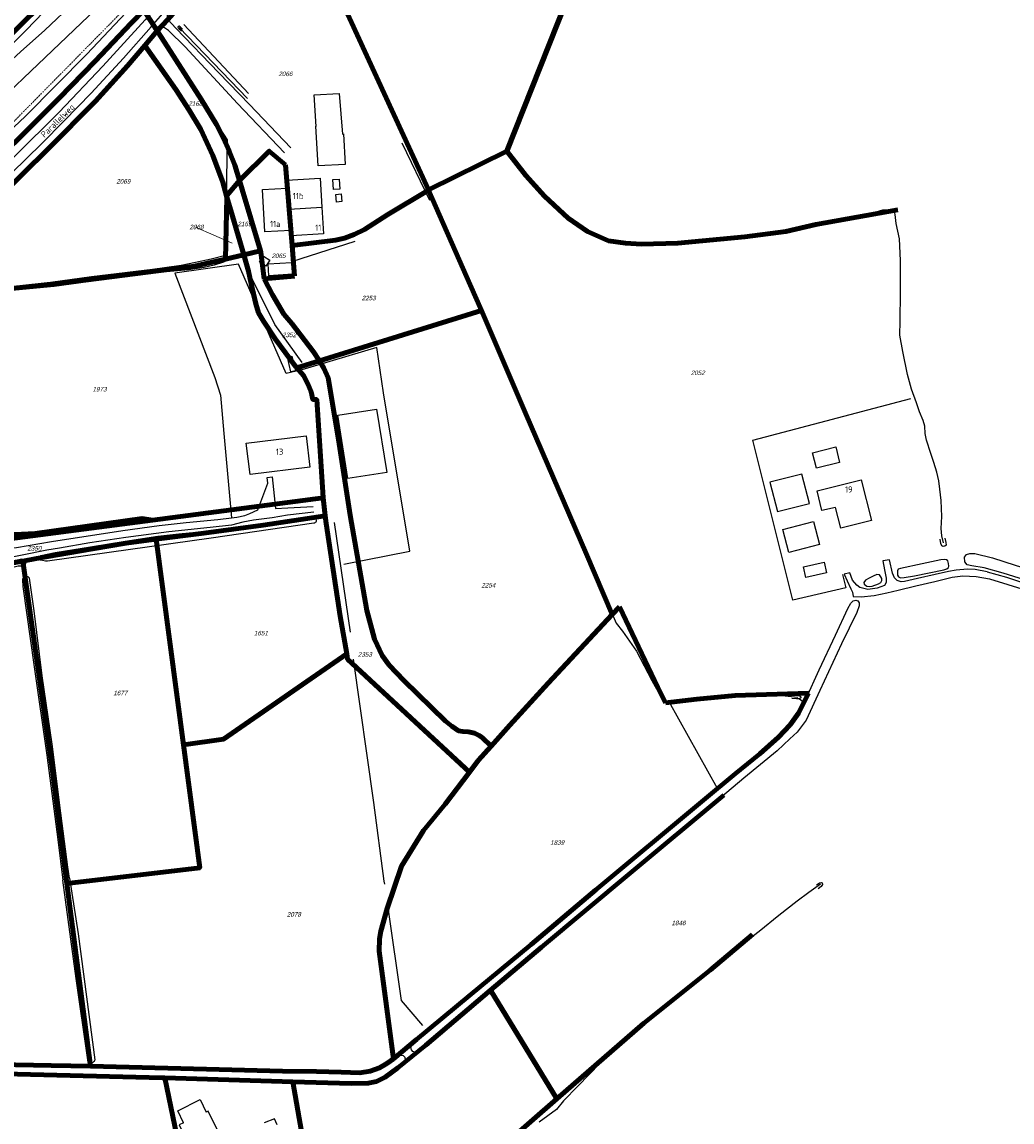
# Model space of a CAD drawing. Header units: metres. Extents: x 226218 to 240385, y 439369 to 449677.
# Tile 93 of 256: x 230650 to 231044, y 441052 to 441490. Entities that reach past the tile are written whole.
import ezdxf
from ezdxf.enums import TextEntityAlignment as Align

# ---------------------------------------------------------------- set-up
doc = ezdxf.new("R2010")
doc.units = ezdxf.units.M
doc.header["$MEASUREMENT"] = 0
doc.linetypes.add('DASHDOT', pattern=[1, 0.5, -0.25, 0, -0.25])
for name, color, linetype, lineweight in [('BIJPIJL', 73, 'Continuous', 0), ('KG01-perceelgrens', 73, 'Continuous', 100), ('KG02-sectiegrens', 73, 'DASHDOT', 18)]:
    doc.layers.add(name, color=color, linetype=linetype, lineweight=lineweight)
for name, color, linetype in [('DAKRAND', 4, 'Continuous'), ('DAKRAND-BYG', 4, 'Continuous'), ('GB20-pand_tevens_verblijfsobject', 1, 'Continuous'), ('Goud-ontwerp', 2, 'Continuous'), ('HEG', 253, 'Continuous'), ('HEK', 253, 'Continuous'), ('HOOFDGEBOUW', 4, 'Continuous'), ('HOUTWAL', 253, 'Continuous'), ('HUISNUMMER', 253, 'Continuous'), ('INSTEEKSLOOT', 153, 'Continuous'), ('KANTVERH', 253, 'Continuous'), ('KZ01-perceelnummer', 73, 'Continuous'), ('MIDSLTGREPPEL', 253, 'Continuous'), ('RASTER', 253, 'Continuous'), ('STRAATNAAM', 253, 'Continuous'), ('TUSSENMUUR', 253, 'Continuous')]:
    doc.layers.add(name, color=color, linetype=linetype)
doc.styles.add('arial', font='arial.ttf')
doc.styles.get("Standard").update_dxf_attribs({"font": 'iso.shx'})

# ---------------------------------------------------------------- blocks, each defined once
blk = doc.blocks.new('Z01')
blk = doc.blocks.new('bijpijl')
at = {"color": 0}
blk.add_line((0, 0), (1, 0), dxfattribs=at)
blk = doc.blocks.new('TWENTEROUTE')
at = {"layer": 'KG01-perceelgrens'}
for points in [[(230725.767, 441567.662), (230721.918, 441564.025), (230708.428, 441550.547), (230696.628, 441537.799), (230681.908, 441522.41), (230663.482, 441503.42), (230642.566, 441482.477), (230627.391, 441467.652), (230613.027, 441454.865), (230606.543, 441449.36), (230596.747, 441441.033), (230585.459, 441431.879), (230571.657, 441421.433)], [(230757.846, 441545.286), (230744.682, 441532.316), (230721.297, 441506.71), (230707.696, 441491.284), (230703.552, 441486.74)], [(230811.582, 441423.406), (230766.358, 441521.942), (230767.022, 441525.291), (230757.846, 441545.286)], [(230842.806, 441438.842), (230873.033, 441514.862)], [(230698.193, 441495.012), (230693.16, 441489.734), (230678.846, 441474.72), (230664.443, 441459.882), (230648.031, 441443.499), (230632.361, 441428.75), (230617.655, 441414.793), (230608.4, 441406.285), (230598.997, 441397.451), (230590.758, 441390.396), (230583.738, 441385.488), (230579.084, 441382.473), (230574.89, 441380.009), (230567.872, 441375.758), (230559.875, 441370.84), (230548.852, 441363.604), (230541.263, 441358.447)], [(230698.193, 441495.012), (230703.552, 441486.74)], [(230703.552, 441486.74), (230698.609, 441480.93)], [(230703.552, 441486.74), (230705.265, 441484.09), (230721.205, 441459.256), (230727.181, 441449.475), (230729.854, 441444.023), (230732.215, 441438.885), (230732.214, 441438.823), (230734.448, 441433.186), (230736.336, 441427.058)], [(230698.609, 441480.93), (230691.654, 441472.753), (230678.98, 441458.682), (230659.947, 441439.609), (230640.272, 441420.295), (230625.841, 441407.361), (230616.611, 441399.386), (230603.971, 441388.683), (230595.666, 441382.5), (230597.447, 441381.501), (230602.422, 441381.46)], [(230698.609, 441480.93), (230710.885, 441463.309), (230716.178, 441455.094), (230720.909, 441447.381), (230725.693, 441437.106), (230729.599, 441426.46), (230731.312, 441420.514)], [(230754.659, 441433.372), (230748.158, 441438.844), (230736.336, 441427.058)], [(230842.806, 441438.842), (230811.582, 441423.406)], [(230911.003, 441402.17), (230896.527, 441401.736), (230890.167, 441402.172), (230883.338, 441403.123), (230874.979, 441406.789), (230867.272, 441412.048), (230857.83, 441420.847), (230850.385, 441429.053), (230842.806, 441438.842)], [(230757.242, 441401.276), (230754.659, 441433.372)], [(230736.336, 441427.058), (230731.333, 441421.325), (230731.312, 441420.514)], [(230736.336, 441427.058), (230737.418, 441423.545), (230744.625, 441399.081)], [(230811.621, 441423.317), (230795.446, 441413.561), (230786.153, 441407.608), (230782.011, 441405.566), (230778.184, 441404.085), (230774.548, 441403.354), (230757.242, 441401.276)], [(230811.582, 441423.406), (230811.621, 441423.317)], [(230811.621, 441423.317), (230828.253, 441385.597), (230832.697, 441375.269)], [(230731.312, 441420.514), (230730.665, 441395.819)], [(230731.312, 441420.514), (230733.494, 441412.938), (230737.98, 441397.528)], [(230998.69, 441415.422), (230965.907, 441409.582), (230954.045, 441406.789), (230937.672, 441404.658), (230911.003, 441402.17)], [(230757.242, 441401.276), (230758.232, 441388.981)], [(230730.665, 441395.819), (230718.384, 441392.95), (230670.817, 441386.816), (230631.589, 441382.577), (230617.43, 441381.837), (230603.961, 441381.468), (230602.422, 441381.46)], [(230737.98, 441397.528), (230730.665, 441395.819)], [(230744.625, 441399.081), (230737.98, 441397.528)], [(230737.98, 441397.528), (230739.924, 441391.028), (230740.907, 441385.96), (230742.818, 441377.949), (230743.932, 441374.381), (230745.798, 441370.996), (230750.532, 441364.034), (230758.758, 441352.928), (230759.145, 441352.491)], [(230744.625, 441399.081), (230744.776, 441398.567), (230746.098, 441387.977)], [(230758.232, 441388.981), (230746.098, 441387.977)], [(230768.138, 441355.276), (230768.039, 441355.443), (230765.748, 441358.874), (230757.128, 441370.161), (230754.015, 441373.904), (230749.393, 441381.554), (230746.098, 441387.977)], [(230768.138, 441355.276), (230832.697, 441375.269)], [(230832.697, 441375.269), (230850.264, 441334.442), (230874.466, 441278.526), (230884.857, 441254.189)], [(230759.145, 441352.491), (230768.138, 441355.276)], [(230759.145, 441352.491), (230761.814, 441349.474), (230763.555, 441346.09), (230764.859, 441342.896), (230765.473, 441339.892), (230767.102, 441339.821), (230769.646, 441300.804), (230769.66, 441300.679)], [(230768.138, 441355.276), (230769.916, 441352.295), (230771.662, 441348.442), (230775.753, 441323.882), (230780.375, 441293.699), (230787.071, 441255.747), (230790.03, 441244.318), (230793.083, 441237.917), (230795.946, 441234.031), (230801.809, 441227.841), (230818.381, 441211.707), (230820.85, 441209.658), (230823.599, 441207.894), (230825.352, 441207.572), (230827.606, 441207.373), (230829.922, 441206.924), (230831.798, 441206.039), (230832.985, 441205.158), (230836.534, 441201.727)], [(230618.207, 441303.032), (230629.201, 441282.328), (230701.645, 441291.793)], [(230618.207, 441303.032), (230622.185, 441298.428), (230625.807, 441295.534), (230629.243, 441293.079), (230634.242, 441289.928), (230637.932, 441288.472), (230641.435, 441287.329), (230646.63, 441286.115), (230654.899, 441286.448), (230697.454, 441292.42), (230701.645, 441291.793)], [(230701.645, 441291.793), (230769.66, 441300.679)], [(230769.66, 441300.679), (230770.456, 441293.54)], [(230770.456, 441293.54), (230745.706, 441289.736), (230722.059, 441286.548), (230703.079, 441284.228)], [(230770.456, 441293.54), (230770.797, 441290.484), (230776.418, 441253.514), (230779.009, 441238.472)], [(230703.079, 441284.228), (230691.09, 441282.638), (230672.411, 441279.42), (230655.362, 441276.444), (230649.96, 441275.437)], [(230713.976, 441202.22), (230703.079, 441284.228)], [(230649.96, 441275.437), (230642.637, 441274.071), (230633.044, 441271.432), (230626.5, 441269.499)], [(230649.96, 441275.437), (230661.646, 441192.833), (230667.509, 441147.021)], [(230884.857, 441254.189), (230887.68, 441257.217)], [(230887.68, 441257.217), (230902.964, 441225.075)], [(230836.534, 441201.727), (230844.028, 441210.103), (230859.313, 441226.777), (230884.857, 441254.189)], [(230713.976, 441202.22), (230729.878, 441204.494), (230779.009, 441238.472)], [(230779.009, 441238.472), (230779.36, 441236.434), (230827.925, 441191.4)], [(230902.964, 441225.075), (230906.09, 441218.981)], [(230963.053, 441222.814), (230959.028, 441214.897), (230955.743, 441210.235), (230951.09, 441205.282), (230943.631, 441198.616), (230933.815, 441190.728), (230920.432, 441179.512), (230878.26, 441144.468), (230852.534, 441122.713), (230827.761, 441102.299), (230806.773, 441084.788), (230797.609, 441077.207)], [(230906.09, 441218.981), (230918.522, 441220.411), (230933.86, 441221.853), (230963.053, 441222.814)], [(230667.509, 441147.021), (230720.475, 441153.316), (230713.976, 441202.22)], [(230827.925, 441191.4), (230831.446, 441196.04), (230836.534, 441201.727)], [(230797.609, 441077.207), (230791.944, 441120.044), (230792.081, 441124.973), (230792.67, 441128.005), (230795.101, 441137.05), (230800.836, 441153.98), (230809.57, 441168.098), (230818.232, 441178.628), (230827.925, 441191.4)], [(230929.237, 441182.188), (230891.986, 441151.099), (230856.592, 441121.624), (230836.375, 441104.495)], [(230667.509, 441147.021), (230669.215, 441133.686), (230676.87, 441074.214)], [(230940.736, 441126.739), (230923.833, 441112.498), (230897.381, 441091.317), (230862.809, 441061.189)], [(230836.375, 441104.495), (230810.569, 441082.631), (230799.419, 441073.517), (230794.291, 441069.894), (230790.827, 441068.178), (230787.6, 441067.42), (230780.748, 441067.346), (230757.583, 441068.029)], [(230836.375, 441104.495), (230862.809, 441061.189)], [(230676.87, 441074.214), (230661.182, 441074.489), (230625.632, 441075.107), (230583.235, 441076.282), (230546.401, 441077.165), (230525.88, 441077.775), (230507.516, 441078.014), (230496.683, 441078.501), (230489.882, 441078.463), (230481.408, 441078.214), (230470.028, 441077.229), (230454.816, 441075.63), (230439.627, 441073.946), (230415.385, 441071.456), (230406.415, 441070.72), (230404.772, 441070.881)], [(230797.609, 441077.207), (230795.053, 441075.344), (230792.017, 441073.597), (230788.43, 441072.286), (230784.192, 441071.613), (230776.808, 441071.852), (230767.013, 441072.095), (230753.417, 441072.211), (230723.117, 441072.992), (230676.87, 441074.214)], [(230706.571, 441069.532), (230705.457, 441069.565), (230647.825, 441070.992), (230611.73, 441071.933), (230588.428, 441072.529)], [(230617.653, 440916.079), (230721.769, 440995.726), (230706.571, 441069.532)], [(230757.583, 441068.029), (230764.47, 441028.393), (230766.6, 441016.11), (230724.028, 440984.737), (230626.166, 440912.613)], [(230757.583, 441068.029), (230706.571, 441069.532)], [(230784.551, 440922.051), (230769.752, 440995.592), (230808.181, 441013.597), (230862.809, 441061.189)]]:
    blk.add_lwpolyline(points, dxfattribs=at)
at = {"layer": 'KG02-sectiegrens'}
blk.add_lwpolyline([(230560.388, 441378.315), (230587.168, 441396.242), (230606.147, 441412.585), (230644.746, 441448.956), (230694.99, 441499.957)], dxfattribs=at)
at = {"layer": 'BIJPIJL', "xscale": 15.87547170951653, "yscale": 15.87547170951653, "rotation": 156.1426811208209}
blk.add_blockref('bijpijl', (230733.325, 441402.155), dxfattribs=at)
at = {"layer": 'KZ01-perceelnummer'}
ref = blk.add_blockref('Z01', (230754.215, 441469.599), dxfattribs=at)
ref.add_attrib('PERCNR', ' 2066', dxfattribs={"layer": 'GB20-pand_tevens_verblijfsobject', "color": 0, "ltscale": 2, "height": 1.8, "style": 'arial', "oblique": 15}).set_placement((230754.215, 441469.599), align=Align.MIDDLE)
ref = blk.add_blockref('Z01', (230718.347, 441457.778), dxfattribs=at)
ref.add_attrib('PERCNR', ' 2168', dxfattribs={"layer": 'GB20-pand_tevens_verblijfsobject', "color": 0, "ltscale": 2, "height": 1.8, "style": 'arial', "oblique": 15}).set_placement((230718.347, 441457.778), align=Align.MIDDLE)
ref = blk.add_blockref('Z01', (230689.647, 441426.765), dxfattribs=at)
ref.add_attrib('PERCNR', ' 2069', dxfattribs={"layer": 'GB20-pand_tevens_verblijfsobject', "color": 0, "ltscale": 2, "height": 1.8, "style": 'arial', "oblique": 15}).set_placement((230689.647, 441426.765), align=Align.MIDDLE)
ref = blk.add_blockref('Z01', (230733.325, 441402.155), dxfattribs=at)
ref.add_attrib('PERCNR', ' 2068', dxfattribs={"layer": 'GB20-pand_tevens_verblijfsobject', "color": 0, "ltscale": 2, "height": 1.8, "style": 'arial', "oblique": 15}).set_placement((230718.806, 441408.576), align=Align.MIDDLE)
ref = blk.add_blockref('Z01', (230737.906, 441409.798), dxfattribs=at)
ref.add_attrib('PERCNR', ' 2169', dxfattribs={"layer": 'GB20-pand_tevens_verblijfsobject', "color": 0, "ltscale": 2, "height": 1.8, "style": 'arial', "oblique": 15}).set_placement((230737.906, 441409.798), align=Align.MIDDLE)
ref = blk.add_blockref('Z01', (230751.484, 441397.11), dxfattribs=at)
ref.add_attrib('PERCNR', ' 2065', dxfattribs={"layer": 'GB20-pand_tevens_verblijfsobject', "color": 0, "ltscale": 2, "height": 1.8, "style": 'arial', "oblique": 15}).set_placement((230751.484, 441397.11), align=Align.MIDDLE)
ref = blk.add_blockref('Z01', (230787.395, 441380.275), dxfattribs=at)
ref.add_attrib('PERCNR', ' 2253', dxfattribs={"layer": 'GB20-pand_tevens_verblijfsobject', "color": 0, "ltscale": 2, "height": 1.8, "style": 'arial', "oblique": 15}).set_placement((230787.395, 441380.275), align=Align.MIDDLE)
ref = blk.add_blockref('Z01', (230755.719, 441365.583), dxfattribs=at)
ref.add_attrib('PERCNR', ' 2352', dxfattribs={"layer": 'GB20-pand_tevens_verblijfsobject', "color": 0, "ltscale": 2, "height": 1.8, "style": 'arial', "oblique": 15}).set_placement((230755.719, 441365.583), align=Align.MIDDLE)
ref = blk.add_blockref('Z01', (230918.519, 441350.474), dxfattribs=at)
ref.add_attrib('PERCNR', ' 2052', dxfattribs={"layer": 'GB20-pand_tevens_verblijfsobject', "color": 0, "ltscale": 2, "height": 1.8, "style": 'arial', "oblique": 15}).set_placement((230918.519, 441350.474), align=Align.MIDDLE)
ref = blk.add_blockref('Z01', (230680.165, 441343.955), dxfattribs=at)
ref.add_attrib('PERCNR', ' 1973', dxfattribs={"layer": 'GB20-pand_tevens_verblijfsobject', "color": 0, "ltscale": 2, "height": 1.8, "style": 'arial', "oblique": 15}).set_placement((230680.165, 441343.955), align=Align.MIDDLE)
ref = blk.add_blockref('Z01', (230654.199, 441280.525), dxfattribs=at)
ref.add_attrib('PERCNR', ' 2350', dxfattribs={"layer": 'GB20-pand_tevens_verblijfsobject', "color": 0, "ltscale": 2, "height": 1.8, "style": 'arial', "oblique": 15}).set_placement((230654.199, 441280.525), align=Align.MIDDLE)
ref = blk.add_blockref('Z01', (230835.076, 441265.839), dxfattribs=at)
ref.add_attrib('PERCNR', ' 2254', dxfattribs={"layer": 'GB20-pand_tevens_verblijfsobject', "color": 0, "ltscale": 2, "height": 1.8, "style": 'arial', "oblique": 15}).set_placement((230835.076, 441265.839), align=Align.MIDDLE)
ref = blk.add_blockref('Z01', (230744.481, 441246.766), dxfattribs=at)
ref.add_attrib('PERCNR', ' 1651', dxfattribs={"layer": 'GB20-pand_tevens_verblijfsobject', "color": 0, "ltscale": 2, "height": 1.8, "style": 'arial', "oblique": 15}).set_placement((230744.481, 441246.766), align=Align.MIDDLE)
ref = blk.add_blockref('Z01', (230785.9, 441238.271), dxfattribs=at)
ref.add_attrib('PERCNR', ' 2353', dxfattribs={"layer": 'GB20-pand_tevens_verblijfsobject', "color": 0, "ltscale": 2, "height": 1.8, "style": 'arial', "oblique": 15}).set_placement((230785.9, 441238.271), align=Align.MIDDLE)
ref = blk.add_blockref('Z01', (230688.455, 441222.925), dxfattribs=at)
ref.add_attrib('PERCNR', ' 1677', dxfattribs={"layer": 'GB20-pand_tevens_verblijfsobject', "color": 0, "ltscale": 2, "height": 1.8, "style": 'arial', "oblique": 15}).set_placement((230688.455, 441222.925), align=Align.MIDDLE)
ref = blk.add_blockref('Z01', (230862.493, 441163.323), dxfattribs=at)
ref.add_attrib('PERCNR', ' 1839', dxfattribs={"layer": 'GB20-pand_tevens_verblijfsobject', "color": 0, "ltscale": 2, "height": 1.8, "style": 'arial', "oblique": 15}).set_placement((230862.493, 441163.323), align=Align.MIDDLE)
ref = blk.add_blockref('Z01', (230757.594, 441134.714), dxfattribs=at)
ref.add_attrib('PERCNR', ' 2078', dxfattribs={"layer": 'GB20-pand_tevens_verblijfsobject', "color": 0, "ltscale": 2, "height": 1.8, "style": 'arial', "oblique": 15}).set_placement((230757.594, 441134.714), align=Align.MIDDLE)
ref = blk.add_blockref('Z01', (230910.875, 441131.277), dxfattribs=at)
ref.add_attrib('PERCNR', ' 1846', dxfattribs={"layer": 'GB20-pand_tevens_verblijfsobject', "color": 0, "ltscale": 2, "height": 1.8, "style": 'arial', "oblique": 15}).set_placement((230910.875, 441131.277), align=Align.MIDDLE)

msp = doc.modelspace()

# ---------------------------------------------------------------- linework, layer by layer
at = {"layer": 'DAKRAND'}
msp.add_lwpolyline([(230973.77, 441296.82), (230968.34, 441295.65), (230966.49, 441303.41), (230971.75, 441304.78)], dxfattribs=at)
at = {"layer": 'DAKRAND-BYG'}
msp.add_line((230777.7, 441445.65), (230778.42, 441433.42), dxfattribs=at)
for points in [[(230778.42, 441433.42), (230767.68, 441432.93), (230766.65, 441448.71), (230766.81, 441448.64), (230766.05, 441461.21), (230776.06, 441461.79), (230777.28, 441445.63), (230777.7, 441445.65)], [(230776.01, 441427.68), (230776.29, 441423.72), (230773.8, 441423.54), (230773.52, 441427.5), (230776.01, 441427.68)], [(230776.86, 441421.73), (230777.1, 441418.71), (230774.96, 441418.54), (230774.72, 441421.56), (230776.86, 441421.73)], [(230744.27, 441394.59), (230745.83, 441397.02), (230748.33, 441395.42), (230746.78, 441392.98), (230744.27, 441394.59)], [(230747.71, 441393.9), (230757.02, 441394.46), (230757.05, 441393.99), (230758.16, 441394.06), (230758.4, 441390.07), (230757.4, 441390.01), (230757.42, 441389.76), (230747.99, 441389.19), (230747.71, 441393.9)], [(230757.21, 441357.11), (230758.57, 441351.33), (230756.72, 441350.89), (230755.36, 441356.68), (230757.21, 441357.11)], [(230790.93, 441336.05), (230794.94, 441310.78), (230779.5, 441308.34), (230775.49, 441333.61), (230790.93, 441336.05)], [(230975.41, 441314.77), (230966.21, 441312.48), (230964.68, 441318.65), (230973.88, 441320.94), (230975.41, 441314.77)], [(230963.41, 441298.37), (230960.44, 441310.09), (230947.64, 441306.92), (230950.71, 441295.25), (230963.41, 441298.37)], [(230965, 441291.25), (230967.4, 441282.03), (230955.25, 441278.85), (230952.85, 441288.08), (230965, 441291.25)], [(230970.23, 441270.84), (230961.99, 441268.94), (230961.02, 441273.12), (230969.27, 441275.02), (230970.23, 441270.84)], [(230713.99, 441051.7), (230711.75, 441056.49), (230720.65, 441060.93), (230722.98, 441055.96)], [(230713.99, 441051.7), (230712.23, 441050.86), (230716.4, 441042.3), (230727.91, 441047.88), (230723.78, 441056.34), (230722.98, 441055.96)]]:
    msp.add_lwpolyline(points, dxfattribs=at)
at = {"layer": 'HEG'}
msp.add_lwpolyline([(230751.3, 441050.89), (230750.24, 441053.24), (230746.15, 441051.7)], dxfattribs=at)
at = {"layer": 'HEK'}
msp.add_lwpolyline([(230777.88, 441274.2), (230804.17, 441279.38), (230793.69, 441342.54), (230791.05, 441360.52), (230761.11, 441351.66), (230754.83, 441350.18), (230735.94, 441393.72), (230710.51, 441390.17), (230726.46, 441348.59), (230728.75, 441341.59), (230730.06, 441326.35), (230733.06, 441292.73)], dxfattribs=at)
at = {"layer": 'HOOFDGEBOUW'}
for points in [[(230755.34, 441424.1), (230755.16, 441427.19), (230768.43, 441427.99), (230769.13, 441416.45)], [(230756.81, 441407.23), (230746.44, 441406.6), (230745.42, 441423.5), (230755.34, 441424.1)], [(230769.13, 441416.45), (230769.77, 441405.82), (230756.94, 441405.04), (230756.81, 441407.23)], [(230762.81, 441325.42), (230764.35, 441312.93), (230740.5, 441310), (230738.96, 441322.5), (230762.81, 441325.42)], [(230971.75, 441304.78), (230983.96, 441307.87), (230988.08, 441291.64), (230975.87, 441288.54), (230973.77, 441296.82)]]:
    msp.add_lwpolyline(points, dxfattribs=at)
at = {"layer": 'HOUTWAL'}
for p, q in [((230714.12, 441489.24), (230739.84, 441461.76)), ((230800.98, 441442.09), (230812.03, 441419.27)), ((230959.42, 441220.56), (230961.24, 441219.08)), ((230926.8, 441184.85), (230907.54, 441219.37))]:
    msp.add_line(p, q, dxfattribs=at)
msp.add_lwpolyline([(230761.24, 441354.54), (230750.32, 441369.69), (230738.39, 441393.81)], dxfattribs=at)
at = {"layer": 'INSTEEKSLOOT'}
msp.add_line((230734.17, 441288.93), (230765.47, 441292.79), dxfattribs=at)
for points in [[(230738.9, 441545.13), (230722.4, 441527.48), (230697.63, 441501.07), (230675.45, 441477.5), (230651, 441452.75), (230623.56, 441426.99), (230596.03, 441402.06), (230584.19, 441392.14), (230577.97, 441387.29), (230573.72, 441384.88), (230568.54, 441382.3)], [(230559.88, 441370.84), (230567.87, 441375.76), (230574.89, 441380.01), (230579.08, 441382.47), (230583.74, 441385.49), (230590.76, 441390.4), (230599, 441397.45), (230608.4, 441406.28), (230617.65, 441414.79), (230632.36, 441428.75), (230648.03, 441443.5), (230664.44, 441459.88), (230678.85, 441474.72), (230693.16, 441489.73), (230707.04, 441504.29), (230723.26, 441521.79), (230743.95, 441543.52)], [(230696.63, 441537.8), (230681.91, 441522.41), (230663.48, 441503.42), (230642.57, 441482.48), (230627.39, 441467.65), (230613.03, 441454.86), (230596.75, 441441.03), (230585.46, 441431.88), (230575.08, 441423.97), (230571.66, 441421.43), (230571.3, 441420.38), (230571.94, 441420.18), (230572.57, 441420.38), (230574.43, 441421.55), (230580.93, 441426.41), (230591.55, 441434.31), (230604.27, 441444), (230615.75, 441453.83), (230628.68, 441464.93), (230639.89, 441475.56), (230651.34, 441487.06), (230665.18, 441501.68)], [(230713.55, 441487.43), (230712.64, 441488.36), (230712.29, 441488.55), (230711.91, 441488.52), (230711.73, 441488.13), (230712.14, 441487.66), (230713.21, 441486.68)], [(230621.08, 441382.69), (230654.17, 441385.66), (230677.36, 441388.92), (230701.68, 441391.78), (230712.99, 441393.36), (230718.78, 441394.51), (230725, 441395.9), (230730.76, 441397.3)], [(230730.76, 441397.3), (230731.3, 441396.54), (230731.23, 441395.21), (230729.93, 441394.62), (230726.17, 441393.37), (230722.21, 441392.42), (230715.92, 441391.49), (230702.76, 441390.31), (230682.7, 441387.63), (230662.43, 441384.94), (230638.48, 441382.56)], [(230765.92, 441290.55), (230725.06, 441284.64), (230659.77, 441275.5), (230658.94, 441275.48), (230657.81, 441275.67)], [(230765.47, 441292.79), (230765.77, 441292.82), (230766.07, 441292.76), (230766.34, 441292.63), (230766.56, 441292.43), (230766.73, 441292.18), (230766.83, 441291.9), (230766.85, 441291.6), (230766.79, 441291.3), (230766.65, 441291.03), (230766.45, 441290.81), (230766.2, 441290.64), (230765.92, 441290.55)], [(230657.81, 441275.67), (230656.88, 441275.77), (230656.42, 441276.23), (230656.32, 441277.09), (230657.17, 441277.72), (230662.83, 441278.87), (230676.93, 441281.13), (230690.79, 441283.47), (230703.81, 441285.4), (230712.18, 441286.27), (230721.77, 441287.2), (230732.84, 441288.74), (230734.17, 441288.93)], [(231017.37, 441284.64), (231017.82, 441282.91), (231017.91, 441281.8), (231017.42, 441281.4), (231016.65, 441281.33), (231016.17, 441281.56), (231015.74, 441282.52), (231015.49, 441284.25)], [(231087.58, 441260.78), (231091.06, 441259.67), (231092.59, 441258.55), (231092.22, 441257.11), (231091.47, 441255.91), (231090.89, 441255.57), (231088.47, 441256.05), (231078.21, 441258.85), (231057.96, 441265.15), (231040.59, 441270.7), (231033.04, 441272.74), (231028.17, 441273.61), (231026.28, 441273.94), (231025.33, 441275.22), (231025.24, 441277.06), (231025.93, 441278.09), (231027.28, 441278.52), (231029.32, 441278.49), (231036.32, 441276.82), (231045.43, 441273.83), (231063.62, 441268.12), (231087.58, 441260.78)], [(230647.73, 441275.94), (230649.51, 441276.35), (230650.3, 441276.28), (230650.9, 441275.85), (230651.09, 441275.04), (230650.95, 441273.98), (230650.64, 441273.62), (230650.08, 441273.45), (230649.2, 441273.45), (230648.12, 441273.41), (230646.02, 441272.87), (230638.72, 441270.78), (230637.08, 441270.59), (230636.04, 441271.08), (230635.55, 441272.01), (230635.53, 441272.74), (230636.51, 441273.62), (230638.52, 441274.34), (230647.73, 441275.94)], [(231016.98, 441272.01), (231018.18, 441272.43), (231018.78, 441272.92), (231018.93, 441273.39), (231018.86, 441274.56), (231018.5, 441275.52), (231017.96, 441275.92), (231017.29, 441276.04), (231015.75, 441275.98), (231008.28, 441274.37), (230999.67, 441272.58), (230998.77, 441272.3), (230998.45, 441271.52), (230998.55, 441269.89), (230998.89, 441269.26), (230999.71, 441268.84), (231001.1, 441268.93), (231005.28, 441269.58), (231016.98, 441272.01)], [(230668.52, 441149.19), (230667.89, 441153.58), (230665.12, 441175.05), (230661.61, 441202.56), (230657.68, 441229.76), (230654.53, 441255.68), (230652.55, 441268.63), (230652.12, 441269.17), (230651.11, 441269.37), (230650.24, 441269), (230649.84, 441268.13), (230649.96, 441265.39), (230654.42, 441233.34), (230659.54, 441198.17), (230663.96, 441164.6), (230665.9, 441148.33)], [(230990.95, 441266.41), (230991.87, 441266.96), (230992.28, 441267.69), (230992.24, 441268.56), (230991.88, 441269.23), (230991.27, 441269.93), (230990.26, 441270.09), (230988.74, 441269.47), (230987.24, 441268.7), (230985.72, 441267.85), (230985.1, 441266.98), (230985.28, 441266.3), (230985.7, 441265.82), (230986.33, 441265.51), (230987.26, 441265.32), (230988.42, 441265.49), (230990.95, 441266.41)], [(230961.24, 441219.08), (230962.1, 441220.69), (230967.26, 441232.18), (230973.76, 441245.93), (230978.66, 441256.55), (230979.87, 441258.7), (230980.83, 441259.59), (230981.95, 441259.88), (230982.63, 441259.64), (230983.17, 441258.9), (230983.27, 441257.6), (230982.29, 441254.92), (230976.2, 441242.44), (230967.59, 441223.97), (230962.06, 441212.12)], [(230959.42, 441220.56), (230958.27, 441220.53), (230956.4, 441220.75)], [(230957.31, 441222.06), (230958.93, 441221.86), (230959.77, 441221.67), (230959.97, 441221.38), (230959.93, 441220.93), (230959.42, 441220.56)], [(230926.8, 441184.85), (230933.82, 441190.73), (230943.63, 441198.62), (230951.09, 441205.28), (230955.74, 441210.23), (230959.03, 441214.9), (230961.24, 441219.08)], [(230962.06, 441212.12), (230958.48, 441207.33), (230955.64, 441204.59), (230950.52, 441199.87), (230937.29, 441189.04), (230923.75, 441177.52), (230891.99, 441151.1), (230856.59, 441121.62), (230810.57, 441082.63)], [(230810.57, 441082.63), (230807.74, 441080.36), (230806.62, 441079.65), (230805.41, 441080.12), (230804.82, 441080.67), (230804.53, 441081.61), (230804.83, 441082.64), (230806.77, 441084.79), (230827.76, 441102.3), (230852.53, 441122.71), (230878.26, 441144.47), (230902.61, 441164.51), (230920.43, 441179.51), (230926.8, 441184.85)], [(230675.81, 441076.71), (230671.25, 441109.22), (230665.9, 441148.33)], [(230668.52, 441149.19), (230672.03, 441126.97), (230678.68, 441076.73)], [(230966.16, 441146.48), (230967.41, 441147.27), (230968.09, 441147.45), (230968.48, 441147.33), (230968.61, 441146.57), (230968.05, 441145.82), (230966.84, 441144.83)], [(230780.75, 441067.35), (230764.46, 441067.75), (230746.71, 441068.35), (230728.02, 441068.97), (230705.46, 441069.57), (230682.04, 441070.11), (230647.83, 441070.99), (230611.73, 441071.93), (230578.57, 441072.78), (230550.93, 441073.44), (230517.02, 441074.3), (230500.49, 441074.81), (230490.3, 441075.27), (230485.02, 441075.03), (230480.35, 441074.54), (230471.18, 441073.95), (230457.3, 441072.61), (230439.5, 441070.33)], [(230625.63, 441075.11), (230661.18, 441074.49), (230689.96, 441073.98), (230723.12, 441072.99), (230753.42, 441072.21), (230767.01, 441072.09), (230776.81, 441071.85), (230784.19, 441071.61), (230788.43, 441072.29), (230792.02, 441073.6), (230795.05, 441075.34), (230798.19, 441077.63), (230799.77, 441078.55), (230801.54, 441078.51), (230802.14, 441077.84), (230802.25, 441076.61), (230801.52, 441075.02), (230799.42, 441073.52), (230794.29, 441069.89), (230790.83, 441068.18), (230787.6, 441067.42), (230780.75, 441067.35)], [(230678.68, 441076.73), (230678.57, 441076.42), (230678.4, 441076.14), (230678.17, 441075.91), (230677.89, 441075.73), (230677.58, 441075.62), (230677.25, 441075.58), (230676.93, 441075.62), (230676.62, 441075.72), (230676.34, 441075.89), (230676.1, 441076.12), (230675.92, 441076.4), (230675.81, 441076.71)]]:
    msp.add_lwpolyline(points, dxfattribs=at)
at = {"layer": 'KANTVERH'}
msp.add_line((230659.55, 441279.79), (230633.57, 441274.54), dxfattribs=at)
for points in [[(230768.73, 441598.78), (230757.25, 441586.3), (230741.96, 441570.26), (230722.28, 441550.13), (230698.32, 441525.8), (230687.4, 441514.7), (230670.78, 441498.45), (230658.68, 441486.99), (230649.06, 441478.41), (230639.27, 441469.59)], [(230763.01, 441581.65), (230722.97, 441539.44), (230676.17, 441492.52), (230653.16, 441470.68), (230626.35, 441445.16), (230601.54, 441419.7)], [(230579.71, 441367.39), (230577.95, 441370.55), (230578.14, 441373.29), (230579.05, 441375.1), (230583.54, 441378.13), (230590.64, 441382.95), (230597.02, 441387.54), (230603.85, 441393.18), (230610.91, 441399.09), (230619.11, 441406.19), (230629.02, 441414.79), (230638.81, 441423.9), (230645.63, 441430.16), (230657.42, 441441.68), (230666.43, 441450.88), (230677.22, 441461.95), (230690.04, 441475.82), (230701.15, 441488.29), (230707.64, 441495.76), (230718.22, 441507.82), (230729.68, 441520.64), (230738.3, 441529.93), (230748.88, 441541.21), (230757.78, 441550.71)], [(230744.5, 441542.17), (230733.5, 441530.46), (230713.94, 441508.94), (230698.74, 441491.12), (230681.85, 441472.63), (230664.38, 441454.27), (230646.63, 441436.71), (230632.99, 441423.76), (230618.73, 441410.97), (230605.45, 441399.66), (230596.46, 441392.22), (230587.3, 441385.19), (230575.32, 441377.54), (230565.38, 441371.19), (230555.75, 441365.06)], [(230707.64, 441495.76), (230707.35, 441493.8), (230707.52, 441492.41), (230707.7, 441491.28), (230710.96, 441487.74), (230728.12, 441469.94), (230740.32, 441457.34), (230756.7, 441440.15)], [(230754.22, 441438.1), (230735.54, 441457.8), (230714.58, 441480.38), (230707.96, 441486.88), (230706.42, 441487.93), (230705.35, 441488.17), (230702.92, 441488.35), (230701.15, 441488.29)], [(230579.71, 441367.39), (230586.65, 441355.81), (230596.86, 441338.43), (230609.98, 441313.57), (230616.18, 441301.1), (230619.96, 441293.9), (230624.23, 441287.7), (230627.57, 441283.91), (230631.29, 441281.38), (230634.11, 441280.04), (230638.17, 441279.99), (230647.41, 441280.92), (230661.42, 441283.25), (230689.85, 441287.6), (230704.24, 441289.64), (230715.05, 441290.87), (230727.65, 441291.98), (230733.06, 441292.73)], [(230733.06, 441292.73), (230735.21, 441293.03), (230738.42, 441293.69), (230740.38, 441294.42), (230743.63, 441295.91), (230747.59, 441306.58), (230747.34, 441308.8), (230749.35, 441308.98), (230750.68, 441296.4), (230755.52, 441296.72), (230765.7, 441297.28)], [(230765.96, 441295), (230755.44, 441293.7), (230749.34, 441292.76), (230741.9, 441291.72), (230737.68, 441290.93), (230733.07, 441289.79), (230724.64, 441288.8), (230708.14, 441287.09), (230691.03, 441284.93), (230676.61, 441282.68), (230664.52, 441280.66), (230659.55, 441279.79)], [(231034.27, 441271.18), (231029.47, 441272.17), (231026.38, 441272.25), (231021.93, 441271.82), (231018.8, 441271.27), (231013.5, 441270.13), (231006.41, 441268.5), (231001.28, 441267.28), (230999.91, 441267.18), (230998.32, 441267.78), (230997.36, 441268.78), (230996.47, 441270.59), (230995.31, 441276.03), (230992.59, 441275.54), (230993.36, 441272.03), (230994.02, 441268.69), (230993.98, 441266.89), (230993.32, 441265.7), (230990.46, 441264.71), (230986.74, 441264.09), (230983.52, 441264.94), (230982.33, 441265.93), (230980.57, 441267.9), (230979.46, 441270.77), (230977.2, 441270.28), (230978.38, 441267.6), (230979.96, 441264.44), (230980.55, 441263.03), (230980.83, 441261.3), (230984.02, 441261.2), (230989.24, 441261.71), (230994.27, 441262.76)], [(230994.27, 441262.76), (230998.77, 441263.94), (231005.85, 441265.6), (231013.36, 441267.4), (231020.23, 441269.09), (231024.48, 441269.63), (231029.81, 441269.38), (231035.18, 441268.39)], [(231034.27, 441271.18), (231041.89, 441269), (231057.23, 441264.03), (231090.46, 441254.05), (231092.07, 441253.89), (231093.44, 441254.58), (231094.56, 441255.87), (231094.82, 441258.47), (231095.09, 441264.61)], [(231035.18, 441268.39), (231058.83, 441261.1)]]:
    msp.add_lwpolyline(points, dxfattribs=at)
at = {"layer": 'MIDSLTGREPPEL'}
for p, q in [((230712.23, 441488.12), (230739.46, 441459.77)), ((230774.02, 441290.78), (230780.35, 441247.11)), ((230906.6, 441219.43), (230907.54, 441219.37))]:
    msp.add_line(p, q, dxfattribs=at)
for points in [[(230756.67, 441543.06), (230775.74, 441501.56), (230792, 441466.85)], [(230792, 441466.85), (230811.6, 441423.31), (230829.18, 441432.32), (230842.91, 441438.81)], [(230954.05, 441406.79), (230934.11, 441404.19), (230909.25, 441402.02), (230893.74, 441401.67), (230883.34, 441403.12), (230876.94, 441405.54), (230869.58, 441410.22), (230864.49, 441414.25), (230857.83, 441420.85), (230851.9, 441427.13), (230847.84, 441432.28), (230842.91, 441438.81)], [(230811.6, 441423.31), (230824.69, 441393.77), (230836.65, 441366.36), (230849.03, 441337.3), (230859.43, 441313.18), (230867.11, 441295.84), (230878.92, 441268.04), (230886.4, 441250.74)], [(231016.8, 441282.77), (231016.11, 441285.57), (231015.94, 441288.5), (231016.15, 441293.17), (231015.93, 441299.6), (231015.41, 441304.1), (231015, 441307.38), (231014.2, 441310.89), (231012.96, 441314.71), (231011.76, 441318.31), (231010.02, 441323.7), (231009.49, 441326.34), (231009.33, 441329.23), (231008.76, 441331.51), (231007.26, 441334.99), (231006.06, 441338.46), (231004.07, 441343.92), (231002.45, 441349.77), (231000.6, 441358.96), (230999.48, 441365.53), (230999.51, 441371.1), (230999.7, 441382.53), (230999.64, 441395.29), (230999.24, 441403.85), (230997.95, 441409.98), (230997.52, 441413.56), (230997.24, 441414.59), (230996.23, 441415.46), (230992.57, 441415.24), (230984.99, 441412.98), (230965.91, 441409.58), (230954.05, 441406.79)], [(230886.4, 441250.74), (230888.88, 441247.51), (230894.55, 441239.62), (230900.65, 441227.84), (230904.51, 441220.96), (230905.23, 441220.18), (230906.6, 441219.43)], [(230781.59, 441236.39), (230789.7, 441179.3), (230793.8, 441147.97), (230794.02, 441146.78)], [(230907.54, 441219.37), (230908.78, 441219.29), (230918.52, 441220.41), (230933.86, 441221.85), (230943.88, 441222.18), (230952.4, 441221.98), (230958.82, 441221.22)], [(230967.86, 441146.68), (230963.18, 441143.47), (230958.58, 441140.02), (230951.17, 441134.29), (230943.44, 441127.93), (230933.83, 441120.53), (230922.82, 441111.49), (230908.85, 441100.48), (230890.31, 441084.92), (230879.97, 441075.41), (230871.06, 441066.25), (230865.44, 441060.44), (230862.66, 441056.97), (230855.74, 441051.92)], [(230795.47, 441137.46), (230800.71, 441100.37), (230809.18, 441090.38)]]:
    msp.add_lwpolyline(points, dxfattribs=at)
at = {"layer": 'RASTER'}
msp.add_line((230757.21, 441394.84), (230782.42, 441402.91), dxfattribs=at)
for points in [[(230730.76, 441397.3), (230731.48, 441443.31), (230703.44, 441486.6), (230688.41, 441468.94), (230675.61, 441455.02), (230657.17, 441436.87), (230640.27, 441420.29), (230624.31, 441405.99), (230612.71, 441396.04), (230603.34, 441388.15), (230591.68, 441379.75), (230583.72, 441374.42)], [(230976.64, 441270.13), (230977.86, 441264.86), (230956.83, 441259.94), (230940.88, 441323.62), (231003.75, 441340.29)]]:
    msp.add_lwpolyline(points, dxfattribs=at)
at = {"layer": 'TUSSENMUUR'}
for p, q in [((230756.08, 441415.66), (230755.34, 441424.1)), ((230756.08, 441415.66), (230769.13, 441416.45)), ((230756.81, 441407.23), (230756.08, 441415.66))]:
    msp.add_line(p, q, dxfattribs=at)

# ---------------------------------------------------------------- block references
at = {"layer": 'Goud-ontwerp', "linetype": 'Continuous'}
msp.add_blockref('TWENTEROUTE', (0, 0), dxfattribs=at)

# ---------------------------------------------------------------- texts
at = {"layer": 'HUISNUMMER'}
for s, p in [('11b', (230757.53, 441419.68)), ('11a', (230748.45, 441408.54)), ('11', (230766.48, 441407.06)), ('13', (230750.81, 441317.78)), ('19', (230977.58, 441302.75))]:
    msp.add_text(s, height=2.5, dxfattribs=at).set_placement(p)
at = {"layer": 'STRAATNAAM'}
msp.add_text('Parallelweg', height=2.5, rotation=44.7162, dxfattribs=at).set_placement((230658.59, 441444))

doc.saveas('drawing.dxf')
